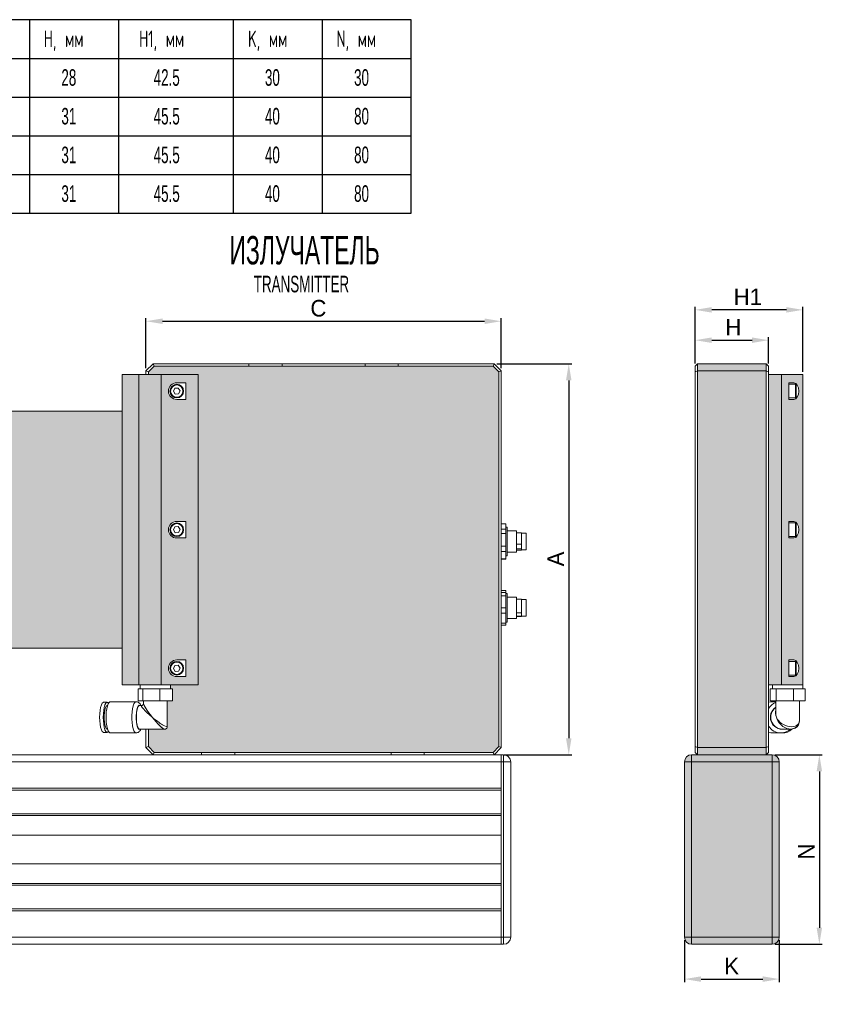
# Model space of a CAD drawing. Header units: millimetres. Extents: x -81 to 606, y -408 to 423.
# Tile 4 of 4: x 267 to 606, y 7 to 423. Entities that reach past the tile are written whole.
import ezdxf

# ---------------------------------------------------------------- set-up
doc = ezdxf.new("R2010")
doc.units = ezdxf.units.MM
doc.header["$PDSIZE"] = -1
doc.layers.add('СЛОЙ0', color=7, linetype='Continuous')
doc.styles.add('SLDTEXTSTYLE0', font='TXT', dxfattribs={"width": 0.605, "bigfont": 'bigfont'})
doc.styles.add('SLDTEXTSTYLE1', font='TXT', dxfattribs={"width": 0.605})
doc.dimstyles.new('ISO-25', dxfattribs={"dimtxt": 2.5, "dimasz": 2.5, "dimexe": 1.25, "dimexo": 0.625, "dimtad": 1, "dimtxsty": 'Standard', "dimcen": 2.5, "dimadec": 0, "dimazin": 0, "dimtfac": 1, "dimtmove": 0, "dimatfit": 3, "dimfxl": 1, "dimarcsym": 0})

# ---------------------------------------------------------------- blocks, each defined once
blk = doc.blocks.new('_D_2')
at = {"layer": 'Defpoints', "color": 0, "transparency": 16777216}
for p in [(470.14, 295.49), (320.14, 274.49), (470.14, 274.49)]:
    blk.add_point(p, dxfattribs=at)
at = {"layer": 'СЛОЙ0', "color": 0, "lineweight": -2, "transparency": 16777216}
for p, q in [((320.14, 275.69), (320.14, 296.74)), ((327.14, 295.49), (463.14, 295.49)), ((470.14, 275.69), (470.14, 296.74))]:
    blk.add_line(p, q, dxfattribs=at)
at = {"layer": 'СЛОЙ0', "color": 0, "transparency": 16777216}
for points in [[(327.14, 296.66), (327.14, 294.33), (320.14, 295.49)], [(463.14, 296.66), (463.14, 294.33), (470.14, 295.49)]]:
    blk.add_solid(points, dxfattribs=at)
at = {"layer": 'СЛОЙ0', "color": 0, "transparency": 16777216, "insert": (392.93, 304.49), "char_height": 7, "attachment_point": 2}
blk.add_mtext('C', dxfattribs=at)
blk = doc.blocks.new('_D_3')
at = {"layer": 'Defpoints', "color": 0, "transparency": 16777216}
for p in [(467.14, 277.49), (470.14, 112.49), (498.64, 112.49)]:
    blk.add_point(p, dxfattribs=at)
at = {"layer": 'СЛОЙ0', "color": 0, "lineweight": -2, "transparency": 16777216}
for p, q in [((468.34, 277.49), (499.89, 277.49)), ((498.64, 270.49), (498.64, 119.49)), ((471.34, 112.49), (499.89, 112.49))]:
    blk.add_line(p, q, dxfattribs=at)
at = {"layer": 'СЛОЙ0', "color": 0, "transparency": 16777216}
for points in [[(497.47, 270.49), (499.81, 270.49), (498.64, 277.49)], [(497.47, 119.49), (499.81, 119.49), (498.64, 112.49)]]:
    blk.add_solid(points, dxfattribs=at)
at = {"layer": 'СЛОЙ0', "color": 0, "transparency": 16777216, "insert": (489.64, 195.14), "char_height": 7, "attachment_point": 2, "rotation": 90}
blk.add_mtext('A', dxfattribs=at)
blk = doc.blocks.new('_D_6')
at = {"layer": 'Defpoints', "color": 0, "transparency": 16777216}
for p in [(583.03, 287.49), (552.03, 276.49), (583.03, 276.49)]:
    blk.add_point(p, dxfattribs=at)
at = {"layer": 'СЛОЙ0', "color": 0, "lineweight": -2, "transparency": 16777216}
for p, q in [((552.03, 277.69), (552.03, 288.74)), ((559.03, 287.49), (576.03, 287.49)), ((583.03, 277.69), (583.03, 288.74))]:
    blk.add_line(p, q, dxfattribs=at)
at = {"layer": 'СЛОЙ0', "color": 0, "transparency": 16777216}
for points in [[(559.03, 288.66), (559.03, 286.33), (552.03, 287.49)], [(576.03, 288.66), (576.03, 286.33), (583.03, 287.49)]]:
    blk.add_solid(points, dxfattribs=at)
at = {"layer": 'СЛОЙ0', "color": 0, "transparency": 16777216, "insert": (568.13, 296.49), "char_height": 7, "attachment_point": 2}
blk.add_mtext('H', dxfattribs=at)
blk = doc.blocks.new('_D_7')
at = {"layer": 'Defpoints', "color": 0, "transparency": 16777216}
for p in [(552.03, 300.29), (552.03, 276.49), (597.53, 272.99)]:
    blk.add_point(p, dxfattribs=at)
at = {"layer": 'СЛОЙ0', "color": 0, "lineweight": -2, "transparency": 16777216}
for p, q in [((552.03, 277.69), (552.03, 301.54)), ((590.53, 300.29), (559.03, 300.29)), ((597.53, 274.19), (597.53, 301.54))]:
    blk.add_line(p, q, dxfattribs=at)
at = {"layer": 'СЛОЙ0', "color": 0, "transparency": 16777216}
for points in [[(559.03, 301.46), (559.03, 299.13), (552.03, 300.29)], [(590.53, 301.46), (590.53, 299.13), (597.53, 300.29)]]:
    blk.add_solid(points, dxfattribs=at)
at = {"layer": 'СЛОЙ0', "color": 0, "transparency": 16777216, "insert": (574.26, 309.29), "char_height": 7, "attachment_point": 2}
blk.add_mtext('H1', dxfattribs=at)
blk = doc.blocks.new('_D_8')
at = {"layer": 'Defpoints', "color": 0, "transparency": 16777216}
for p in [(584.53, 112.49), (584.53, 32.49), (604.46, 32.49)]:
    blk.add_point(p, dxfattribs=at)
at = {"layer": 'СЛОЙ0', "color": 0, "lineweight": -2, "transparency": 16777216}
for p, q in [((585.73, 112.49), (605.71, 112.49)), ((604.46, 105.49), (604.46, 39.49)), ((585.73, 32.49), (605.71, 32.49))]:
    blk.add_line(p, q, dxfattribs=at)
at = {"layer": 'СЛОЙ0', "color": 0, "transparency": 16777216}
for points in [[(603.29, 105.49), (605.62, 105.49), (604.46, 112.49)], [(603.29, 39.49), (605.62, 39.49), (604.46, 32.49)]]:
    blk.add_solid(points, dxfattribs=at)
at = {"layer": 'СЛОЙ0', "color": 0, "transparency": 16777216, "insert": (595.46, 71.64), "char_height": 7, "attachment_point": 2, "rotation": 90}
blk.add_mtext('N', dxfattribs=at)
blk = doc.blocks.new('_D_9')
at = {"layer": 'Defpoints', "color": 0, "transparency": 16777216}
for p in [(547.53, 35.49), (587.53, 35.49), (587.53, 17.79)]:
    blk.add_point(p, dxfattribs=at)
at = {"layer": 'СЛОЙ0', "color": 0, "lineweight": -2, "transparency": 16777216}
for p, q in [((547.53, 34.29), (547.53, 16.54)), ((587.53, 34.29), (587.53, 16.54)), ((554.53, 17.79), (580.53, 17.79))]:
    blk.add_line(p, q, dxfattribs=at)
at = {"layer": 'СЛОЙ0', "color": 0, "transparency": 16777216}
for points in [[(554.53, 18.95), (554.53, 16.62), (547.53, 17.79)], [(580.53, 18.95), (580.53, 16.62), (587.53, 17.79)]]:
    blk.add_solid(points, dxfattribs=at)
at = {"layer": 'СЛОЙ0', "color": 0, "transparency": 16777216, "insert": (567.43, 26.79), "char_height": 7, "attachment_point": 2}
blk.add_mtext('K', dxfattribs=at)

msp = doc.modelspace()

# ---------------------------------------------------------------- hatches: boundary and pattern name
h = msp.add_hatch(color=256)
h.dxf.hatch_style = 1
h.set_gradient(color1=(214, 214, 214), color2=(214, 214, 214), tint=1)
edge = h.paths.add_edge_path()
edge.add_line((93.139, 272.995), (108.728, 272.995))
edge.add_line((108.728, 272.995), (114.139, 272.995))
edge.add_line((114.139, 272.995), (114.139, 274.081))
edge.add_line((114.139, 274.081), (111.725, 276.495))
edge.add_line((111.725, 276.495), (66.139, 276.495))
edge.add_line((66.139, 276.495), (52.139, 276.495))
edge.add_line((52.139, 276.495), (-0.361, 276.495))
edge.add_line((-0.361, 276.495), (-14.361, 276.495))
edge.add_line((-14.361, 276.495), (-46.446, 276.495))
edge.add_line((-46.446, 276.495), (-48.861, 274.081))
edge.add_line((-48.861, 274.081), (-48.861, 115.909))
edge.add_line((-48.861, 115.909), (-46.446, 113.495))
edge.add_line((-46.446, 113.495), (-14.361, 113.495))
edge.add_line((-14.361, 113.495), (-0.361, 113.495))
edge.add_line((-0.361, 113.495), (71.639, 113.495))
edge.add_line((71.639, 113.495), (85.639, 113.495))
edge.add_line((85.639, 113.495), (111.725, 113.495))
edge.add_line((111.725, 113.495), (114.139, 115.909))
edge.add_line((114.139, 115.909), (114.139, 123.295))
edge.add_line((114.139, 123.295), (106.694, 123.295))
edge.add_spline(control_points=[(107.466, 123.295), (107.35, 123.28), (107.074, 123.309), (106.642, 123.477), (106.285, 123.853), (106.154, 124.226), (106.148, 124.417), (106.148, 124.458)], knot_values=[0.1005006, 0.1005006, 0.1005006, 0.1005006, 0.2723514, 0.4690072, 0.6759589, 0.8917341, 0.9525403, 0.9525403, 0.9525403, 0.9525403], degree=3, periodic=0)
edge.add_line((106.139, 124.477), (106.139, 135.295))
edge.add_line((106.139, 135.295), (104.081, 135.295))
edge.add_line((104.081, 135.295), (104.081, 140.295))
edge.add_line((104.081, 140.295), (104.739, 140.295))
edge.add_line((104.739, 140.295), (104.739, 141.995))
edge.add_line((104.739, 141.995), (93.139, 141.995))
edge.add_line((93.139, 141.995), (93.139, 272.995))
edge = h.paths.add_edge_path()
edge.add_line((469.141, 274.081), (466.727, 276.495))
edge.add_line((466.727, 276.495), (426.641, 276.495))
edge.add_line((426.641, 276.495), (412.641, 276.495))
edge.add_line((412.641, 276.495), (377.641, 276.495))
edge.add_line((377.641, 276.495), (363.641, 276.495))
edge.add_line((363.641, 276.495), (323.555, 276.495))
edge.add_line((323.555, 276.495), (321.141, 274.081))
edge.add_line((321.141, 274.081), (321.141, 272.995))
edge.add_line((321.141, 272.995), (326.552, 272.995))
edge.add_line((326.552, 272.995), (342.141, 272.995))
edge.add_line((342.141, 272.995), (342.141, 141.995))
edge.add_line((342.141, 141.995), (330.541, 141.995))
edge.add_line((330.541, 141.995), (330.541, 140.295))
edge.add_line((330.541, 140.295), (331.376, 140.295))
edge.add_line((331.376, 140.295), (331.376, 135.295))
edge.add_line((331.376, 135.295), (329.141, 135.295))
edge.add_line((329.141, 135.295), (329.141, 124.023))
edge.add_spline(control_points=[(328.921, 123.751), (328.92, 123.75), (328.907, 123.733), (328.895, 123.717), (328.883, 123.702)], knot_values=[0.5832402, 0.5832402, 0.5832402, 0.5832402, 0.5865234, 0.6133162, 0.6133162, 0.6133162, 0.6133162], degree=3, periodic=0)
edge.add_spline(control_points=[(328.306, 123.332), (328.287, 123.327), (328.268, 123.323), (328.249, 123.319)], knot_values=[0.2148683, 0.2148683, 0.2148683, 0.2148683, 0.2449109, 0.2449109, 0.2449109, 0.2449109], degree=3, periodic=0)
edge.add_ellipse((324.141, 128.295), major_axis=(-3.997, 4.957), ratio=0.1640058, start_angle=82.46651, end_angle=170.65055, ccw=False)
edge.add_line((327.821, 123.295), (321.141, 123.295))
edge.add_line((321.141, 123.295), (321.141, 115.909))
edge.add_line((321.141, 115.909), (323.555, 113.495))
edge.add_line((323.555, 113.495), (343.641, 113.495))
edge.add_line((343.641, 113.495), (357.641, 113.495))
edge.add_line((357.641, 113.495), (423.641, 113.495))
edge.add_line((423.641, 113.495), (437.641, 113.495))
edge.add_line((437.641, 113.495), (466.727, 113.495))
edge.add_line((466.727, 113.495), (469.141, 115.909))
edge.add_line((469.141, 115.909), (469.141, 274.081))
h = msp.add_hatch(color=256)
h.dxf.hatch_style = 1
h.set_gradient(color1=(214, 214, 214), color2=(214, 214, 214), tint=1)
h.paths.add_polyline_path([(582.034, 274.495), (553.034, 274.495), (553.034, 115.495), (582.034, 115.495)])
h.paths.add_polyline_path([(582.034, 277.495), (553.034, 277.495), (553.034, 274.495), (582.034, 274.495)])
h = msp.add_hatch(color=256)
h.dxf.hatch_style = 1
h.set_gradient(color1=(132, 132, 132), color2=(173, 173, 173), tint=1)
h.paths.add_polyline_path([(108.728, 272.995), (93.139, 272.995), (93.139, 141.995), (108.728, 141.995)])
h.paths.add_polyline_path([(98.336, 203.995), (98.336, 210.995), (102.139, 210.995, -1), (102.139, 203.995)], flags=16)
h.paths.add_polyline_path([(104.739, 207.495, -1), (99.539, 207.495, -1)], flags=0)
h.paths.add_polyline_path([(102.274, 206.058), (100.962, 206.66), (100.828, 208.097), (102.005, 208.932), (103.317, 208.33), (103.451, 206.893)], flags=0)
h.paths.add_polyline_path([(102.139, 152.495, -1), (102.139, 145.495), (98.336, 145.495), (98.336, 152.495)], flags=16)
h.paths.add_polyline_path([(99.539, 148.995, -1), (104.739, 148.995, -1)], flags=0)
h.paths.add_polyline_path([(102.005, 150.432), (103.317, 149.83), (103.451, 148.393), (102.274, 147.558), (100.962, 148.16), (100.828, 149.597)], flags=0)
h.paths.add_polyline_path([(98.336, 262.495), (98.336, 269.495), (102.139, 269.495, -1), (102.139, 262.495)], flags=16)
h.paths.add_polyline_path([(104.739, 265.995, -1), (99.539, 265.995, -1)], flags=0)
h.paths.add_polyline_path([(102.274, 264.558), (100.962, 265.16), (100.828, 266.597), (102.005, 267.432), (103.317, 266.83), (103.451, 265.393)], flags=0)
h.paths.add_polyline_path([(118.139, 272.995), (108.728, 272.995), (108.728, 141.995), (118.139, 141.995)])
h.paths.add_polyline_path([(125.139, 272.995), (118.139, 272.995), (118.139, 141.995), (125.139, 141.995)])
h.paths.add_polyline_path([(342.141, 272.995), (326.552, 272.995), (326.552, 141.995), (342.141, 141.995)])
h.paths.add_polyline_path([(336.945, 262.495), (333.141, 262.495, -1), (333.141, 269.495), (336.945, 269.495)], flags=16)
h.paths.add_polyline_path([(336.945, 210.995), (336.945, 203.995), (333.141, 203.995, -1), (333.141, 210.995)], flags=16)
h.paths.add_polyline_path([(330.241, 265.995, -1), (336.041, 265.995, -1)], flags=0)
h.paths.add_polyline_path([(336.041, 207.495, -1), (330.241, 207.495, -1)], flags=0)
h.paths.add_polyline_path([(330.541, 265.995, -1), (335.741, 265.995, -1)], flags=0)
h.paths.add_polyline_path([(335.741, 207.495, -1), (330.541, 207.495, -1)], flags=0)
h.paths.add_polyline_path([(333.94, 264.793), (332.5, 264.702), (331.7, 265.903), (332.341, 267.197), (333.782, 267.288), (334.581, 266.086)], flags=0)
h.paths.add_polyline_path([(333.782, 208.788), (334.581, 207.586), (333.94, 206.293), (332.5, 206.202), (331.7, 207.403), (332.341, 208.697)], flags=0)
h.paths.add_polyline_path([(336.945, 152.495), (336.945, 145.495), (333.141, 145.495, -1), (333.141, 152.495)], flags=16)
h.paths.add_polyline_path([(336.041, 148.995, -1), (330.241, 148.995, -1)], flags=0)
h.paths.add_polyline_path([(335.741, 148.995, -1), (330.541, 148.995, -1)], flags=0)
h.paths.add_polyline_path([(333.782, 150.288), (334.581, 149.086), (333.94, 147.793), (332.5, 147.702), (331.7, 148.903), (332.341, 150.197)], flags=0)
h.paths.add_polyline_path([(326.552, 272.995), (317.141, 272.995), (317.141, 141.995), (326.552, 141.995)])
h.paths.add_polyline_path([(317.141, 272.995), (310.141, 272.995), (310.141, 141.995), (317.141, 141.995)])
h.paths.add_polyline_path([(168.046, -149.384), (150.462, -151.281), (151.126, -266.706), (168.711, -264.809)])
h.paths.add_polyline_path([(160.49, -159.315), (160.758, -159.138), (160.133, -159.011), (159.793, -159.174)], flags=16)
h.paths.add_polyline_path([(156.377, -159.9), (156.341, -153.732), (158.427, -153.507), (157.918, -154.048), (157.374, -154.961), (157.073, -155.96), (157.055, -156.909), (157.323, -157.68), (157.84, -158.169), (157.844, -158.171), (158.992, -158.761)], flags=16)
h.paths.add_polyline_path([(161.433, -157.924), (160.46, -157.816), (160.353, -156.593), (161.219, -155.478), (162.192, -155.586), (162.299, -156.809)], flags=16)
h.paths.add_polyline_path([(160.787, -210.86), (161.054, -210.682), (160.43, -210.556), (160.09, -210.719)], flags=16)
h.paths.add_polyline_path([(158.724, -205.052), (158.215, -205.593), (157.671, -206.506), (157.37, -207.505), (157.352, -208.453), (157.62, -209.224), (158.137, -209.713), (158.141, -209.715), (159.289, -210.306), (156.673, -211.445), (156.638, -205.277)], flags=16)
h.paths.add_polyline_path([(161.516, -207.023), (162.488, -207.131), (162.595, -208.354), (161.729, -209.469), (160.757, -209.361), (160.65, -208.138)], flags=16)
h.paths.add_polyline_path([(161.084, -262.404), (161.351, -262.227), (160.726, -262.101), (160.387, -262.263)], flags=16)
h.paths.add_polyline_path([(159.021, -256.597), (158.512, -257.138), (157.968, -258.051), (157.667, -259.049), (157.649, -259.998), (157.916, -260.769), (158.434, -261.258), (158.437, -261.26), (159.585, -261.851), (156.97, -262.989), (156.935, -256.822)], flags=16)
h.paths.add_polyline_path([(161.812, -258.568), (162.785, -258.676), (162.892, -259.899), (162.026, -261.013), (161.053, -260.905), (160.946, -259.682)], flags=16)
h.paths.add_polyline_path([(175.003, -146.355), (162.208, -139.77), (161.57, -140.048), (162.34, -140.627), (162.347, -141.949), (163.021, -142.295), (146.758, -149.374), (150.462, -151.281), (168.046, -149.384)])
h.paths.add_polyline_path([(175.003, -146.355), (168.046, -149.384), (168.711, -264.809), (175.668, -261.78)])
h.paths.add_polyline_path([(150.462, -151.281), (146.758, -149.374), (147.423, -264.799), (151.126, -266.706)])
h.paths.add_polyline_path([(162.668, -135.092), (157.281, -132.319), (147.392, -132.146), (147.119, -132.265), (160.107, -138.949), (161.57, -140.048), (162.208, -139.77)])
h.paths.add_polyline_path([(329.066, -79.293), (322.109, -82.321), (322.774, -197.742), (322.783, -197.742), (329.731, -194.718)])
h.paths.add_polyline_path([(334.529, -71.158), (329.066, -79.293), (329.731, -194.718), (335.193, -186.583)])
edge = h.paths.add_edge_path(flags=16)
edge.add_ellipse((331.41, -82.022), major_axis=(0.666, 3.579), ratio=0.2878257, start_angle=141.01876, end_angle=213.70229, ccw=False)
edge.add_arc((331.296, -83.163), 1.791, 233.32334, 277.88167)
edge.add_line((331.542, -84.937), (331.428, -85.106))
h.paths.add_polyline_path([(332.741, -79.576), (332.74, -79.525), (332.642, -79.546)], flags=16)
h.paths.add_polyline_path([(331.619, -83.716), (331.022, -82.914), (331.49, -81.568), (332.554, -81.024), (333.151, -81.826), (332.683, -83.172)], flags=16)
edge = h.paths.add_edge_path(flags=16)
edge.add_line((331.838, -136.482), (331.725, -136.651))
edge.add_ellipse((331.707, -133.567), major_axis=(0.666, 3.579), ratio=0.2878257, start_angle=141.01876, end_angle=213.70229, ccw=False)
edge.add_arc((331.593, -134.707), 1.791, 233.32334, 277.88167)
h.paths.add_polyline_path([(333.037, -131.121), (333.037, -131.07), (332.939, -131.091)], flags=16)
h.paths.add_polyline_path([(332.851, -132.569), (333.448, -133.371), (332.98, -134.717), (331.916, -135.261), (331.319, -134.459), (331.786, -133.113)], flags=16)
edge = h.paths.add_edge_path(flags=16)
edge.add_line((332.135, -188.027), (332.022, -188.196))
edge.add_ellipse((332.004, -185.112), major_axis=(0.666, 3.579), ratio=0.2878257, start_angle=141.01876, end_angle=213.70229, ccw=False)
edge.add_arc((331.889, -186.252), 1.791, 233.32334, 277.88167)
h.paths.add_polyline_path([(333.334, -182.665), (333.334, -182.615), (333.235, -182.636)], flags=16)
h.paths.add_polyline_path([(333.147, -184.114), (333.744, -184.916), (333.277, -186.261), (332.213, -186.805), (331.616, -186.004), (332.083, -184.658)], flags=16)
h.paths.add_polyline_path([(334.529, -71.158), (330.825, -69.251), (314.562, -76.331), (311.531, -74.771), (309.314, -75.736), (322.109, -82.321), (329.066, -79.293)])
h.paths.add_polyline_path([(322.109, -82.321), (309.314, -75.736), (309.978, -191.161), (322.766, -197.742), (322.774, -197.742)])
h.paths.add_polyline_path([(309.314, -75.736), (299.425, -75.563), (300.09, -190.988), (309.978, -191.161)])
h.paths.add_polyline_path([(296.715, -67.146), (294.498, -68.112), (294.037, -72.79), (299.425, -75.563), (309.314, -75.736), (311.531, -74.771)])
h.paths.add_polyline_path([(299.425, -75.563), (294.037, -72.79), (294.131, -89), (295.47, -88.417), (295.432, -81.854), (295.531, -81.232), (295.82, -80.811), (296.255, -80.654), (296.769, -80.785), (297.285, -81.184), (297.725, -81.791), (298.02, -82.513), (298.126, -83.24), (298.694, -181.924), (298.596, -182.546), (298.307, -182.967), (297.872, -183.124), (297.358, -182.993), (296.842, -182.594), (296.402, -181.987), (296.107, -181.265), (296.001, -180.538), (295.981, -177.166), (294.642, -177.749), (294.702, -188.215), (300.09, -190.988)])
h.paths.add_polyline_path([(295.705, -79.559), (295.137, -78.649), (294.764, -77.624), (294.63, -76.609), (294.753, -75.726), (295.116, -75.081), (295.677, -74.751), (296.367, -74.778), (297.104, -75.157), (297.798, -75.843), (298.366, -76.753), (298.739, -77.778), (298.873, -78.793), (298.75, -79.676), (298.387, -80.321), (297.826, -80.65), (297.136, -80.624), (296.399, -80.245)], flags=16)
h.paths.add_polyline_path([(296.301, -183.128), (296.991, -183.154), (297.728, -183.533), (298.422, -184.219), (298.99, -185.129), (299.363, -186.154), (299.497, -187.169), (299.374, -188.052), (299.011, -188.697), (298.45, -189.027), (297.76, -189), (297.023, -188.621), (296.329, -187.935), (295.761, -187.025), (295.388, -186.001), (295.254, -184.985), (295.377, -184.102), (295.74, -183.457)], flags=0)
h.paths.add_polyline_path([(297.393, -78.393), (297.02, -77.877), (296.769, -77.263), (296.678, -76.645), (296.762, -76.117), (297.008, -75.759), (297.377, -75.625), (297.615, -75.662), (297.104, -75.157), (296.367, -74.778), (295.677, -74.751), (295.116, -75.081), (294.753, -75.726), (294.63, -76.609), (294.764, -77.624), (295.137, -78.649), (295.705, -79.559), (296.399, -80.245), (297.136, -80.624), (297.826, -80.65), (298.387, -80.321), (298.75, -79.676), (298.873, -78.793), (298.829, -78.459), (298.639, -78.71), (298.269, -78.844), (297.832, -78.732)], flags=0)
h.paths.add_polyline_path([(299.497, -187.169), (299.453, -186.835), (299.263, -187.086), (298.893, -187.22), (298.456, -187.108), (298.017, -186.769), (297.644, -186.253), (297.393, -185.639), (297.302, -185.021), (297.386, -184.493), (297.632, -184.135), (298.001, -184.001), (298.239, -184.038), (297.728, -183.533), (296.991, -183.154), (296.301, -183.128), (295.74, -183.457), (295.377, -184.102), (295.254, -184.985), (295.388, -186.001), (295.761, -187.025), (296.329, -187.935), (297.023, -188.621), (297.76, -189), (298.45, -189.027), (299.011, -188.697), (299.374, -188.052)], flags=16)
h = msp.add_hatch(color=256)
h.dxf.hatch_style = 1
h.set_gradient(color1=(132, 132, 132), color2=(173, 173, 173), tint=1)
h.paths.add_polyline_path([(597.534, 272.995), (588.534, 272.995), (588.534, 141.995), (597.534, 141.995)])
edge = h.paths.add_edge_path(flags=16)
edge.add_ellipse((593.73, 265.995), major_axis=(0, 3.5), ratio=0.5773503, start_angle=180, end_angle=360, ccw=False)
edge.add_line((593.73, 262.495), (591.534, 262.495))
edge.add_line((591.534, 262.495), (591.534, 269.495))
edge.add_line((591.534, 269.495), (593.871, 269.495))
h.paths.add_polyline_path([(594.434, 263.095), (594.434, 268.36), (594.434, 268.895), (594.734, 268.595), (594.734, 268.115), (594.734, 263.395)], flags=0)
edge = h.paths.add_edge_path(flags=16)
edge.add_ellipse((593.73, 207.495), major_axis=(0, 3.5), ratio=0.5773503, start_angle=180, end_angle=360, ccw=False)
edge.add_line((593.73, 203.995), (591.534, 203.995))
edge.add_line((591.534, 203.995), (591.534, 210.995))
edge.add_line((591.534, 210.995), (593.871, 210.995))
h.paths.add_polyline_path([(594.434, 210.395), (594.734, 210.095), (594.734, 209.615), (594.734, 204.895), (594.434, 204.595), (594.434, 209.86)], flags=0)
edge = h.paths.add_edge_path(flags=16)
edge.add_ellipse((593.73, 148.995), major_axis=(0, 3.5), ratio=0.5773503, start_angle=180, end_angle=360, ccw=False)
edge.add_line((593.73, 145.495), (591.534, 145.495))
edge.add_line((591.534, 145.495), (591.534, 152.495))
edge.add_line((591.534, 152.495), (593.871, 152.495))
h.paths.add_polyline_path([(594.434, 151.895), (594.734, 151.595), (594.734, 151.115), (594.734, 146.395), (594.434, 146.095), (594.434, 151.36)], flags=0)
h.paths.add_polyline_path([(588.534, 272.995), (583.034, 272.995), (583.034, 141.995), (588.534, 141.995)])
h.paths.add_polyline_path([(582.034, 112.495), (582.034, 115.495), (553.034, 115.495), (553.034, 112.495)])
h = msp.add_hatch(color=1)
h.dxf.hatch_style = 1
h.paths.add_polyline_path([(310.141, 257.495), (125.139, 257.495), (125.139, 157.495), (310.141, 157.495)])
h.paths.add_polyline_path([(170.832, 203.434), (170.832, 211.601), (160.332, 211.601), (160.332, 203.434)], flags=24)
h = msp.add_hatch(color=252)
h.dxf.hatch_style = 1
h.paths.add_polyline_path([(429.361, -183.457), (420.989, -187.102), (421.003, -189.598), (422.428, -192.177), (425.375, -190.894), (428.406, -192.454), (428.41, -193.158), (429.42, -193.678)])
h.paths.add_polyline_path([(429.565, -218.893), (421.193, -222.537), (421.207, -225.033), (422.632, -227.612), (425.579, -226.329), (428.61, -227.889), (428.614, -228.594), (429.624, -229.114)])
h.paths.add_polyline_path([(429.461, -200.903), (428.792, -201.195), (428.85, -211.321), (429.523, -211.668)])
h.paths.add_polyline_path([(19.978, -325.542, 0.2341101), (18.796, -325.435), (18.056, -325.757, -0.2341101), (19.239, -325.864)])
h.paths.add_polyline_path([(44.91, -341.009), (44.171, -341.331), (44.547, -406.533), (45.286, -406.211), (45.23, -396.438)])
h.paths.add_polyline_path([(424.762, -168.009), (424.436, -168.543), (427.269, -170.002), (428.008, -169.68)])
h.paths.add_polyline_path([(425.105, -167.447), (424.762, -168.009), (428.008, -169.68, -0.2311013), (429.396, -169.656)])
h.paths.add_polyline_path([(429.396, -169.656, 0.2311013), (428.008, -169.68, -0.2539882), (430.044, -173.363, 0.2959205), (431.024, -172.306, 0.279388)])
h.paths.add_polyline_path([(428.008, -169.68), (427.269, -170.002, -0.2539882), (429.305, -173.685), (430.044, -173.363, 0.2539882)])
h.paths.add_polyline_path([(430.044, -173.363), (429.305, -173.685), (429.68, -238.886), (430.419, -238.565)])
h.paths.add_polyline_path([(431.024, -172.306, -0.2959205), (430.044, -173.363), (430.419, -238.565, 0.2959205), (431.399, -237.508)])
h.paths.add_polyline_path([(430.419, -238.565), (429.68, -238.886, -0.3030235), (428.857, -240.597), (429.596, -240.276, 0.2927477)])
h.paths.add_polyline_path([(431.399, -237.508, -0.2959205), (430.419, -238.565, -0.2927477), (429.596, -240.276, 0.3000463)])
h.paths.add_polyline_path([(584.534, 112.495), (584.534, 109.495), (587.534, 109.495, 0.4142136)])
h.paths.add_polyline_path([(587.534, 35.495), (584.534, 35.495), (584.534, 32.495, 0.4142136)])
h.paths.add_polyline_path([(550.534, 35.495), (547.534, 35.495, 0.4142136), (550.534, 32.495)])
h.paths.add_polyline_path([(39.933, -341.256), (17.036, -329.473), (17.411, -394.675), (40.309, -406.458)])
h.paths.add_polyline_path([(19.239, -325.864, 0.2768784), (17.036, -329.473), (39.933, -341.256, -0.2768784), (42.136, -337.648)])
h.paths.add_polyline_path([(42.136, -337.648, 0.2768784), (39.933, -341.256, 0.2007389), (44.171, -341.331, 0.2539882)])
h.paths.add_polyline_path([(44.171, -341.331, -0.2007389), (39.933, -341.256), (40.309, -406.458, 0.2007389), (44.547, -406.533)])
h.paths.add_polyline_path([(17.036, -329.473, -0.279511), (16.254, -328.525), (16.629, -393.727, 0.279511), (17.411, -394.675)])
h.paths.add_polyline_path([(17.411, -394.675, 0.2793167), (18.256, -396.377), (41.154, -408.16, -0.2793167), (40.309, -406.458)])
h.paths.add_polyline_path([(44.547, -406.533, -0.2007389), (40.309, -406.458, 0.2793167), (41.154, -408.16, 0.2251506), (43.724, -408.243, 0.3030235)])
h.paths.add_polyline_path([(45.286, -406.211), (44.547, -406.533, -0.3030235), (43.724, -408.243), (44.463, -407.922, 0.2927477)])
h.paths.add_polyline_path([(17.411, -394.675, -0.279511), (16.629, -393.727, 0.279388), (18.256, -396.377, -0.2793167)])
h.paths.add_polyline_path([(42.875, -337.326), (42.136, -337.648, -0.2539882), (44.171, -341.331), (44.91, -341.009, 0.2539882)])
h.paths.add_polyline_path([(35.332, -333.444), (19.978, -325.542), (19.239, -325.864), (42.136, -337.648), (42.875, -337.326)])
h.paths.add_polyline_path([(19.239, -325.864, 0.2341101), (18.056, -325.757, 0.3000463), (16.254, -328.525, 0.279511), (17.036, -329.473, -0.2768784)])
h.paths.add_polyline_path([(584.534, 109.495), (550.534, 109.495), (550.534, 35.495), (584.534, 35.495)])
h.paths.add_polyline_path([(584.534, 112.495), (550.534, 112.495), (550.534, 109.495), (584.534, 109.495)])
h.paths.add_polyline_path([(550.534, 112.495, 0.4142136), (547.534, 109.495), (550.534, 109.495)])
h.paths.add_polyline_path([(587.534, 109.495), (584.534, 109.495), (584.534, 35.495), (587.534, 35.495)])
h.paths.add_polyline_path([(584.534, 35.495), (550.534, 35.495), (550.534, 32.495), (584.534, 32.495)])
h.paths.add_polyline_path([(550.534, 109.495), (547.534, 109.495), (547.534, 35.495), (550.534, 35.495)])

# ---------------------------------------------------------------- linework, layer by layer
at = {"color": 7, "linetype": 'Continuous', "lineweight": 15}
for p, q in [((320.141, 274.495), (323.141, 277.495)), ((320.141, 272.995), (320.141, 274.495)), ((321.141, 274.081), (320.141, 274.495)), ((323.555, 276.495), (321.141, 274.081)), ((323.555, 276.495), (323.141, 277.495)), ((323.141, 277.495), (363.641, 277.495)), ((363.641, 276.495), (323.555, 276.495)), ((363.641, 277.495), (363.641, 276.495)), ((363.641, 277.495), (377.641, 277.495)), ((377.641, 276.495), (363.641, 276.495)), ((377.641, 276.495), (377.641, 277.495)), ((377.641, 277.495), (412.641, 277.495)), ((412.641, 276.495), (377.641, 276.495)), ((412.641, 277.495), (412.641, 276.495)), ((412.641, 277.495), (426.641, 277.495)), ((426.641, 276.495), (412.641, 276.495)), ((426.641, 276.495), (426.641, 277.495)), ((426.641, 277.495), (467.141, 277.495)), ((466.727, 276.495), (426.641, 276.495)), ((466.727, 276.495), (467.141, 277.495)), ((469.141, 274.081), (466.727, 276.495)), ((467.141, 277.495), (470.141, 274.495)), ((469.141, 274.081), (470.141, 274.495)), ((470.141, 274.495), (470.141, 115.495)), ((553.034, 277.495), (552.034, 276.495)), ((552.034, 274.081), (552.034, 276.495)), ((553.034, 274.495), (552.034, 274.081)), ((553.034, 277.495), (553.034, 274.495)), ((553.034, 277.495), (582.034, 277.495)), ((553.034, 274.495), (553.034, 115.495)), ((582.034, 274.495), (553.034, 274.495)), ((582.034, 274.495), (582.034, 277.495)), ((583.034, 276.495), (582.034, 277.495)), ((582.034, 115.495), (582.034, 274.495)), ((583.034, 274.081), (582.034, 274.495)), ((583.034, 276.495), (583.034, 274.081)), ((310.141, 141.995), (310.141, 272.995)), ((310.141, 272.995), (317.141, 272.995)), ((317.141, 272.995), (317.141, 141.995)), ((326.552, 272.995), (317.141, 272.995)), ((321.141, 274.081), (321.141, 272.995)), ((326.552, 272.995), (326.552, 141.995)), ((342.141, 272.995), (326.552, 272.995)), ((342.141, 141.995), (342.141, 272.995)), ((469.141, 115.909), (469.141, 274.081)), ((552.034, 115.909), (552.034, 274.081)), ((583.034, 274.081), (583.034, 115.909)), ((583.034, 272.995), (588.534, 272.995)), ((588.534, 141.995), (588.534, 272.995)), ((588.534, 272.995), (597.534, 272.995)), ((597.534, 272.995), (597.534, 141.995)), ((332.341, 267.197), (331.7, 265.903)), ((333.782, 267.288), (332.341, 267.197)), ((333.141, 269.495), (336.945, 269.495)), ((334.581, 266.086), (333.782, 267.288)), ((333.94, 264.793), (334.581, 266.086)), ((336.945, 262.495), (336.945, 269.495)), ((593.73, 269.495), (591.534, 269.495)), ((591.534, 262.495), (591.534, 269.495)), ((594.434, 268.895), (591.534, 268.895)), ((594.734, 268.595), (594.434, 268.895)), ((594.434, 268.36), (594.434, 268.895)), ((594.434, 263.095), (594.434, 268.36)), ((594.734, 268.595), (594.734, 268.115)), ((594.734, 268.115), (594.734, 263.395)), ((331.7, 265.903), (332.5, 264.702)), ((332.5, 264.702), (333.94, 264.793)), ((336.945, 262.495), (333.141, 262.495)), ((591.534, 263.095), (594.434, 263.095)), ((591.534, 262.495), (593.73, 262.495)), ((594.434, 263.095), (594.734, 263.395)), ((310.141, 257.495), (125.139, 257.495)), ((332.341, 208.697), (331.7, 207.403)), ((333.782, 208.788), (332.341, 208.697)), ((333.141, 210.995), (336.945, 210.995)), ((334.581, 207.586), (333.782, 208.788)), ((336.945, 203.995), (336.945, 210.995)), ((472.141, 209.995), (470.141, 209.995)), ((470.141, 209.981), (472.141, 209.981)), ((472.141, 209.981), (472.141, 209.995)), ((472.141, 207.747), (472.141, 209.981)), ((472.641, 208.495), (472.141, 208.495)), ((472.641, 208.495), (472.641, 207.289)), ((593.73, 210.995), (591.534, 210.995)), ((591.534, 203.995), (591.534, 210.995)), ((594.434, 210.395), (591.534, 210.395)), ((594.734, 210.095), (594.434, 210.395)), ((594.434, 209.86), (594.434, 210.395)), ((594.434, 204.595), (594.434, 209.86)), ((594.734, 210.095), (594.734, 209.615)), ((594.734, 209.615), (594.734, 204.895)), ((331.7, 207.403), (332.5, 206.202)), ((332.5, 206.202), (333.94, 206.293)), ((336.945, 203.995), (333.141, 203.995)), ((333.94, 206.293), (334.581, 207.586)), ((470.141, 207.747), (472.141, 207.747)), ((470.141, 205.845), (472.141, 205.845)), ((472.141, 205.845), (472.141, 207.747)), ((472.141, 200.484), (472.141, 205.845)), ((472.641, 207.289), (472.641, 196.495)), ((476.641, 206.995), (472.641, 206.995)), ((476.641, 206.995), (476.641, 206.09)), ((478.641, 206.195), (476.641, 206.195)), ((476.641, 206.09), (476.641, 197.995)), ((478.641, 206.195), (478.641, 201.349)), ((480.641, 205.995), (478.641, 205.995)), ((480.641, 205.995), (480.641, 205.291)), ((480.641, 205.291), (480.641, 198.995)), ((591.534, 204.595), (594.434, 204.595)), ((591.534, 203.995), (593.73, 203.995)), ((594.434, 204.595), (594.734, 204.895)), ((470.141, 200.484), (472.141, 200.484)), ((472.141, 198.359), (472.141, 200.484)), ((478.641, 201.349), (476.641, 201.349)), ((478.641, 201.349), (478.641, 200.39)), ((478.641, 200.39), (478.641, 199.431)), ((470.141, 198.359), (472.141, 198.359)), ((472.141, 195.232), (472.141, 198.359)), ((472.141, 196.495), (472.641, 196.495)), ((472.641, 197.995), (476.641, 197.995)), ((478.641, 199.431), (476.641, 199.431)), ((476.641, 198.795), (478.641, 198.795)), ((478.641, 199.431), (478.641, 198.795)), ((478.641, 198.995), (480.641, 198.995)), ((470.141, 195.232), (472.141, 195.232)), ((470.141, 194.995), (472.141, 194.995)), ((472.141, 194.995), (472.141, 195.232)), ((470.141, 181.827), (472.141, 181.827)), ((470.141, 180.994), (472.141, 180.994)), ((470.141, 179.528), (472.141, 179.528)), ((472.141, 180.994), (472.141, 181.827)), ((472.141, 179.528), (472.141, 180.994)), ((472.641, 180.495), (472.141, 180.495)), ((472.141, 174.504), (472.141, 179.528)), ((472.641, 180.495), (472.641, 178.005)), ((476.641, 178.995), (472.641, 178.995)), ((476.641, 178.995), (476.641, 177.128)), ((472.641, 178.005), (472.641, 168.495)), ((478.641, 178.195), (476.641, 178.195)), ((476.641, 177.128), (476.641, 169.995)), ((478.641, 178.195), (478.641, 172.359)), ((480.641, 177.995), (478.641, 177.995)), ((480.641, 177.995), (480.641, 176.543)), ((480.641, 176.543), (480.641, 170.995)), ((470.141, 174.504), (472.141, 174.504)), ((470.141, 172.196), (472.141, 172.196)), ((472.141, 172.196), (472.141, 174.504)), ((472.141, 168.004), (472.141, 172.196)), ((478.641, 172.359), (476.641, 172.359)), ((478.641, 170.954), (476.641, 170.954)), ((476.641, 170.795), (478.641, 170.795)), ((478.641, 172.359), (478.641, 171.656)), ((478.641, 171.656), (478.641, 170.954)), ((478.641, 170.995), (480.641, 170.995)), ((478.641, 170.954), (478.641, 170.795)), ((470.141, 168.004), (472.141, 168.004)), ((470.141, 167.163), (472.141, 167.163)), ((472.141, 168.495), (472.641, 168.495)), ((472.141, 167.163), (472.141, 168.004)), ((472.641, 169.995), (476.641, 169.995)), ((125.139, 157.495), (310.141, 157.495)), ((332.341, 150.197), (331.7, 148.903)), ((333.782, 150.288), (332.341, 150.197)), ((333.141, 152.495), (336.945, 152.495)), ((334.581, 149.086), (333.782, 150.288)), ((336.945, 145.495), (336.945, 152.495)), ((593.73, 152.495), (591.534, 152.495)), ((591.534, 145.495), (591.534, 152.495)), ((594.434, 151.895), (591.534, 151.895)), ((594.734, 151.595), (594.434, 151.895)), ((594.434, 151.36), (594.434, 151.895)), ((594.434, 146.095), (594.434, 151.36)), ((594.734, 151.595), (594.734, 151.115)), ((594.734, 151.115), (594.734, 146.395)), ((331.7, 148.903), (332.5, 147.702)), ((332.5, 147.702), (333.94, 147.793)), ((336.945, 145.495), (333.141, 145.495)), ((333.94, 147.793), (334.581, 149.086)), ((591.534, 146.095), (594.434, 146.095)), ((591.534, 145.495), (593.73, 145.495)), ((594.434, 146.095), (594.734, 146.395)), ((317.141, 141.995), (310.141, 141.995)), ((326.552, 141.995), (317.141, 141.995)), ((317.741, 141.995), (317.741, 140.295)), ((326.552, 141.995), (342.141, 141.995)), ((330.541, 140.295), (330.541, 141.995)), ((583.034, 141.995), (588.534, 141.995)), ((584.634, 141.995), (584.634, 140.295)), ((597.534, 141.995), (588.534, 141.995)), ((597.434, 140.295), (597.434, 141.995)), ((316.906, 135.295), (316.906, 140.295)), ((318.794, 140.295), (316.906, 140.295)), ((318.794, 135.295), (318.794, 140.295)), ((326.029, 140.295), (318.794, 140.295)), ((326.029, 135.295), (326.029, 140.295)), ((331.376, 140.295), (326.029, 140.295)), ((331.376, 135.295), (331.376, 140.295)), ((583.645, 135.295), (583.645, 140.295)), ((586.196, 140.295), (583.645, 140.295)), ((586.196, 135.295), (586.196, 140.295)), ((593.584, 140.295), (586.196, 140.295)), ((593.584, 135.295), (593.584, 140.295)), ((598.422, 140.295), (593.584, 140.295)), ((598.422, 135.295), (598.422, 140.295)), ((303.801, 134.645), (302.258, 134.645)), ((303.908, 133.295), (303.801, 133.295)), ((315.947, 134.895), (305.054, 134.895)), ((318.794, 135.295), (316.906, 135.295)), ((318.357, 133.295), (317.393, 133.295)), ((326.029, 135.295), (318.794, 135.295)), ((319.141, 135.295), (319.141, 134.079)), ((331.376, 135.295), (326.029, 135.295)), ((329.141, 124.439), (329.141, 135.295)), ((586.196, 135.295), (583.645, 135.295)), ((586.034, 134.895), (584.305, 134.895)), ((586.034, 135.295), (586.034, 130.334)), ((593.584, 135.295), (586.196, 135.295)), ((598.422, 135.295), (593.584, 135.295)), ((596.034, 126.936), (596.034, 135.295)), ((302.258, 121.945), (303.801, 121.945)), ((303.801, 123.295), (303.908, 123.295)), ((305.054, 121.695), (315.947, 121.695)), ((317.393, 123.295), (327.997, 123.295)), ((320.141, 115.495), (320.141, 123.295)), ((321.141, 123.295), (321.141, 115.909)), ((584.305, 121.695), (588.145, 121.695)), ((588.145, 121.695), (588.773, 121.695)), ((588.655, 123.295), (592.393, 123.295)), ((-49.859, 112.495), (470.141, 112.495)), ((321.141, 115.909), (320.141, 115.495)), ((323.141, 112.495), (320.141, 115.495)), ((321.141, 115.909), (323.555, 113.495)), ((323.555, 113.495), (323.141, 112.495)), ((323.555, 113.495), (343.641, 113.495)), ((343.641, 113.495), (357.641, 113.495)), ((343.641, 113.495), (343.641, 112.495)), ((357.641, 113.495), (423.641, 113.495)), ((357.641, 112.495), (357.641, 113.495)), ((423.641, 113.495), (423.641, 112.495)), ((423.641, 113.495), (437.641, 113.495)), ((437.641, 112.495), (437.641, 113.495)), ((437.641, 113.495), (466.727, 113.495)), ((466.727, 113.495), (469.141, 115.909)), ((466.727, 113.495), (467.141, 112.495)), ((470.141, 115.495), (467.141, 112.495)), ((469.141, 115.909), (470.141, 115.495)), ((470.141, 112.495), (470.141, 109.495)), ((471.141, 112.495), (470.141, 112.495)), ((471.141, 109.495), (471.141, 112.495)), ((550.534, 109.495), (550.534, 112.495)), ((550.534, 112.495), (584.534, 112.495)), ((553.034, 115.495), (552.034, 115.909)), ((552.034, 113.495), (552.034, 115.909)), ((553.034, 112.495), (552.034, 113.495)), ((553.034, 115.495), (553.034, 112.495)), ((553.034, 115.495), (582.034, 115.495)), ((583.034, 115.909), (582.034, 115.495)), ((582.034, 112.495), (582.034, 115.495)), ((583.034, 113.495), (582.034, 112.495)), ((583.034, 115.909), (583.034, 113.495)), ((584.534, 109.495), (584.534, 112.495)), ((-49.859, 109.495), (470.141, 109.495)), ((470.141, 109.495), (470.141, 35.495)), ((471.141, 109.495), (470.141, 109.495)), ((470.141, 98.403), (470.141, 109.495)), ((471.141, 35.495), (471.141, 109.495)), ((474.141, 109.495), (471.141, 109.495)), ((474.141, 109.495), (474.141, 35.495)), ((547.534, 35.495), (547.534, 109.495)), ((550.534, 109.495), (547.534, 109.495)), ((550.534, 109.495), (550.534, 35.495)), ((584.534, 109.495), (550.534, 109.495)), ((584.534, 35.495), (584.534, 109.495)), ((587.534, 109.495), (584.534, 109.495)), ((587.534, 109.495), (587.534, 35.495)), ((-49.859, 98.403), (470.141, 98.403)), ((470.141, 97.603), (-49.859, 97.603)), ((-49.859, 87.603), (470.141, 87.603)), ((470.141, 86.803), (-49.859, 86.803)), ((470.141, 78.603), (470.141, 86.803)), ((-49.859, 78.603), (470.141, 78.603)), ((470.141, 66.386), (-49.859, 66.386)), ((470.141, 58.186), (470.141, 66.386)), ((-49.859, 58.186), (470.141, 58.186)), ((470.141, 57.386), (-49.859, 57.386)), ((-49.859, 47.386), (470.141, 47.386)), ((470.141, 46.586), (-49.859, 46.586)), ((470.141, 35.495), (470.141, 46.586)), ((-49.859, 35.495), (470.141, 35.495)), ((470.141, 35.495), (470.141, 32.495)), ((471.141, 35.495), (470.141, 35.495)), ((471.141, 32.495), (471.141, 35.495)), ((474.141, 35.495), (471.141, 35.495)), ((550.534, 35.495), (547.534, 35.495)), ((550.534, 32.495), (550.534, 35.495)), ((550.534, 35.495), (584.534, 35.495)), ((584.534, 32.495), (584.534, 35.495)), ((587.534, 35.495), (584.534, 35.495)), ((-49.859, 32.495), (470.141, 32.495)), ((471.141, 32.495), (470.141, 32.495)), ((584.534, 32.495), (550.534, 32.495))]:
    msp.add_line(p, q, dxfattribs=at)
at = {"color": 7, "linetype": 'Continuous', "lineweight": 15, "flags": 128}
for points in [[(302.258, 121.945), (302.055, 121.991), (301.66, 122.357), (301.299, 123.069), (300.994, 124.084), (300.763, 125.344), (300.619, 126.775), (300.569, 128.295), (300.619, 129.814), (300.763, 131.246), (300.994, 132.506), (301.299, 133.521), (301.66, 134.232), (302.055, 134.598), (302.258, 134.645)], [(304.336, 122.272), (304.004, 121.991), (303.597, 121.991), (303.202, 122.357), (302.841, 123.069), (302.537, 124.084), (302.305, 125.344), (302.161, 126.775), (302.112, 128.295), (302.161, 129.814), (302.305, 131.246), (302.537, 132.506), (302.841, 133.521), (303.202, 134.232), (303.597, 134.598), (304.004, 134.598), (304.336, 134.318)], [(303.801, 123.295), (303.71, 123.306), (303.355, 123.583), (303.034, 124.21), (302.769, 125.139), (302.581, 126.303), (302.483, 127.614), (302.483, 128.976), (302.581, 130.287), (302.769, 131.45), (303.034, 132.38), (303.355, 133.006), (303.71, 133.283), (303.801, 133.295)], [(305.054, 121.695), (304.952, 121.706), (304.551, 121.972), (304.176, 122.579), (303.849, 123.494), (303.587, 124.668), (303.404, 126.037), (303.31, 127.529), (303.31, 129.061), (303.404, 130.552), (303.587, 131.922), (303.849, 133.095), (304.176, 134.011), (304.551, 134.617), (304.952, 134.884), (305.054, 134.895)], [(317.393, 123.295), (317.302, 123.306), (316.948, 123.583), (316.626, 124.21), (316.361, 125.139), (316.173, 126.303), (316.075, 127.614), (316.075, 128.976), (316.173, 130.287), (316.361, 131.45), (316.626, 132.38), (316.948, 133.006), (317.302, 133.283), (317.393, 133.295)], [(583.034, 134.755), (583.944, 134.884), (584.305, 134.895)], [(585.911, 130.43), (585.986, 130.548), (586.034, 130.619)], [(584.305, 121.695), (583.944, 121.706), (583.034, 121.835)]]:
    msp.add_lwpolyline(points, dxfattribs=at)
at = {"color": 8, "linetype": 'Continuous', "lineweight": 15, "flags": 128}
for points in [[(315.948, 121.695), (315.845, 121.706), (315.443, 121.972), (315.069, 122.579), (314.742, 123.494), (314.48, 124.668), (314.297, 126.037), (314.203, 127.529), (314.203, 129.061), (314.297, 130.552), (314.48, 131.922), (314.742, 133.095), (315.069, 134.011), (315.443, 134.617), (315.845, 134.884), (315.946, 134.895)], [(317.66, 133.295), (317.3, 133.383), (316.939, 133.1), (316.611, 132.461), (316.341, 131.513), (316.149, 130.327), (316.049, 128.989), (316.049, 127.6), (316.149, 126.263), (316.341, 125.076), (316.611, 124.128), (316.939, 123.489), (317.3, 123.207), (317.66, 123.295)]]:
    msp.add_lwpolyline(points, dxfattribs=at)
at = {"color": 7, "linetype": 'Continuous', "lineweight": 15}
for centre, radius in [((333.141, 265.995), 2.9), ((333.141, 265.995), 2.6), ((333.141, 207.495), 2.9), ((333.141, 207.495), 2.6), ((333.141, 148.995), 2.9), ((333.141, 148.995), 2.6)]:
    msp.add_circle(centre, radius, dxfattribs=at)
for centre, radius, start, end in [((333.141, 265.995), 3.5, 90, 270), ((333.141, 207.495), 3.5, 90, 270), ((333.141, 148.995), 3.5, 90, 270), ((588.951, 128.33), 5.044, 125.32978, 266.63889), ((588.76, 127.915), 6.22, 270.11497, 311.02181), ((471.141, 109.495), 3, 0, 90), ((550.534, 109.495), 3, 90, 180), ((584.534, 109.495), 3, 0, 90), ((471.141, 35.495), 3, 270, 0), ((550.534, 35.495), 3, 180, 270), ((584.534, 35.495), 3, 270, 0)]:
    msp.add_arc(centre, radius, start, end, dxfattribs=at)
at = {"color": 8, "linetype": 'Continuous', "lineweight": 15}
for centre, radius, start, end in [((588.315, 128.663), 6.268, 111.34022, 147.40844), ((588.869, 128.335), 5.093, 123.83085, 278.25209), ((588.206, 127.805), 6.111, 212.17922, 268.90342)]:
    msp.add_arc(centre, radius, start, end, dxfattribs=at)
at = {"color": 7, "linetype": 'Continuous', "lineweight": 15}
for centre, major_axis, ratio, start_param, end_param in [((593.73, 265.995), (0, 3.5), 0.5773503, 3.1415927, 6.2831853), ((593.73, 207.495), (0, 3.5), 0.5773503, 3.1415927, 6.2831853), ((593.73, 148.995), (0, 3.5), 0.5773503, 3.1415927, 6.2831853), ((591.034, 128.295), (4.363, -4.1), 0.6558689, 3.4725988, 4.1030065), ((591.034, 128.295), (-3.324, 5.571), 0.6704509, 0.8435018, 1.190217), ((591.034, 128.295), (4.715, -2.533), 0.6565179, 3.8273742, 6.6222516), ((591.034, 128.295), (-3.756, 3.988), 0.8030188, 2.6941965, 3.6555817), ((591.034, 128.295), (-3.802, 4.104), 0.7512792, 2.3555479, 2.5335354)]:
    msp.add_ellipse(centre, major_axis=major_axis, ratio=ratio, start_param=start_param, end_param=end_param, dxfattribs=at)
at = {"color": 8, "linetype": 'Continuous', "lineweight": 15}
for centre, major_axis, ratio, start_param, end_param in [((324.141, 128.295), (5.909, -4.956), 0.1118023, 3.0090803, 4.5798766), ((324.141, 128.295), (-4.937, 5.964), 0.1331345, 0.1594752, 1.4610385), ((324.141, 128.295), (4.973, -3.946), 0.1320136, 4.5475241, 6.3875535), ((324.141, 128.295), (-3.997, 4.957), 0.1640058, 1.4393121, 2.978414), ((591.034, 128.295), (-3.802, 4.104), 0.7512792, 0.962739, 2.3555479)]:
    msp.add_ellipse(centre, major_axis=major_axis, ratio=ratio, start_param=start_param, end_param=end_param, dxfattribs=at)
at = {"color": 7, "linetype": 'Continuous', "lineweight": 15}
for points, knots in [([(317.977, 133.295), (317.926, 133.425), (317.785, 133.785), (317.436, 134.245), (316.887, 134.679), (316.338, 134.914), (316.021, 134.87), (315.946, 134.859)], [0, 0, 0, 0, 0.1583936, 0.4375368, 0.6835636, 0.9248101, 1, 1, 1, 1]), ([(319.132, 134.028), (319.126, 133.967), (319.112, 133.813), (318.89, 133.461), (318.537, 133.303), (318.424, 133.303), (318.386, 133.303)], [0, 0, 0, 0, 0.2085198, 0.5263424, 0.8369892, 1, 1, 1, 1]), ([(591.518, 123.386), (591.552, 123.376), (591.951, 123.264), (592.745, 123.277), (593.798, 123.48), (594.708, 123.979), (595.413, 124.704), (595.856, 125.606), (596.048, 126.374), (596.014, 126.83), (596.005, 126.94)], [0, 0, 0, 0, 0.0134508, 0.159116, 0.3061102, 0.4569212, 0.6122593, 0.7737491, 0.9453943, 1, 1, 1, 1]), ([(315.948, 121.715), (316.174, 121.732), (316.637, 121.766), (317.211, 122.133), (317.65, 122.626), (317.897, 123.002), (317.992, 123.271), (318.001, 123.295)], [0, 0, 0, 0, 0.22119235, 0.45090251, 0.68777307, 0.97217937, 1, 1, 1, 1]), ([(327.869, 123.319), (327.966, 123.308), (328.188, 123.281), (328.596, 123.421), (328.938, 123.723), (329.123, 124.111), (329.133, 124.349), (329.138, 124.458)], [0, 0, 0, 0, 0.170747, 0.3921603, 0.610033, 0.8200906, 1, 1, 1, 1]), ([(588.085, 121.721), (588.181, 121.712), (588.735, 121.66), (589.754, 121.871), (591.03, 122.385), (591.886, 122.904), (592.235, 123.29), (592.27, 123.328)], [0, 0, 0, 0, 0.0634607, 0.3646501, 0.6654195, 0.9663987, 1, 1, 1, 1])]:
    msp.add_open_spline(points, degree=3, knots=knots, dxfattribs=at)
at = {"layer": 'СЛОЙ0', "color": 0}
for p, q in [((432.171, 422.785), (-2.712, 422.785)), ((270.95, 422.785), (270.95, 341.116)), ((308.586, 422.785), (308.586, 341.116)), ((356.898, 422.785), (356.898, 341.116)), ((394.535, 422.785), (394.535, 341.116)), ((432.171, 341.116), (432.171, 422.785)), ((-2.712, 406.451), (432.171, 406.451)), ((-2.712, 390.117), (432.171, 390.117)), ((-2.712, 373.783), (432.171, 373.783)), ((-2.712, 357.45), (432.171, 357.45)), ((-2.712, 341.116), (432.171, 341.116))]:
    msp.add_line(p, q, dxfattribs=at)

# ---------------------------------------------------------------- texts
at = {"layer": 'СЛОЙ0', "color": 0, "attachment_point": 1}
for s, insert, char_height, style in [('H, мм', (277.012, 418.216), 7, 'SLDTEXTSTYLE0'), ('H1, мм', (317.313, 418.216), 7, 'SLDTEXTSTYLE0'), ('K, мм', (363.223, 418.216), 7, 'SLDTEXTSTYLE0'), ('N, мм', (400.597, 418.216), 7, 'SLDTEXTSTYLE0'), ('28', (284.421, 401.882), 7, 'SLDTEXTSTYLE1'), ('42.5', (323.385, 401.882), 7, 'SLDTEXTSTYLE1'), ('30', (370.369, 401.882), 7, 'SLDTEXTSTYLE1'), ('30', (408.006, 401.882), 7, 'SLDTEXTSTYLE1'), ('31', (284.421, 385.548), 7, 'SLDTEXTSTYLE1'), ('45.5', (323.385, 385.548), 7, 'SLDTEXTSTYLE1'), ('40', (370.369, 385.548), 7, 'SLDTEXTSTYLE1'), ('80', (408.006, 385.548), 7, 'SLDTEXTSTYLE1'), ('31', (284.421, 369.214), 7, 'SLDTEXTSTYLE1'), ('45.5', (323.385, 369.214), 7, 'SLDTEXTSTYLE1'), ('40', (370.369, 369.214), 7, 'SLDTEXTSTYLE1'), ('80', (408.006, 369.214), 7, 'SLDTEXTSTYLE1'), ('31', (284.421, 352.881), 7, 'SLDTEXTSTYLE1'), ('45.5', (323.385, 352.881), 7, 'SLDTEXTSTYLE1'), ('40', (370.369, 352.881), 7, 'SLDTEXTSTYLE1'), ('80', (408.006, 352.881), 7, 'SLDTEXTSTYLE1'), ('ИЗЛУЧАТЕЛЬ', (355.366, 331.478), 12, 'SLDTEXTSTYLE1'), ('TRANSMITTER', (365.653, 314.701), 7, 'SLDTEXTSTYLE1')]:
    msp.add_mtext(s, dxfattribs=dict(at, insert=insert, char_height=char_height, style=style))

# ---------------------------------------------------------------- dimensions: what is measured, and where the dimension line sits
at = {"layer": 'СЛОЙ0'}
for base, p1, p2, text, picture, middle in [((552.034, 300.293), (597.534, 272.995), (552.034, 276.495), 'H1', '_D_7', (574.263, 300.293)), ((470.141, 295.495), (320.141, 274.495), (470.141, 274.495), 'C', '_D_2', (392.929, 295.495)), ((583.034, 287.495), (552.034, 276.495), (583.034, 276.495), 'H', '_D_6', (568.127, 287.495))]:
    dim = msp.add_linear_dim(base=base, p1=p1, p2=p2, text=text, dimstyle='ISO-25', override={"dimtxt": 7, "dimasz": 7, "dimexo": 1.2, "dimgap": 2}, dxfattribs=at)
    dim.commit()
    dim.dimension.update_dxf_attribs({"geometry": picture, "text_midpoint": middle, "dimtype": 160})
for base, p1, p2, angle, text, picture, middle in [((498.641, 112.495), (467.141, 277.495), (470.141, 112.495), 90, 'A', '_D_3', (498.641, 195.143)), ((604.456, 32.495), (584.534, 112.495), (584.534, 32.495), 90, 'N', '_D_8', (604.456, 71.643)), ((587.534, 17.786), (547.534, 35.495), (587.534, 35.495), 0, 'K', '_D_9', (567.435, 17.786))]:
    dim = msp.add_linear_dim(base=base, p1=p1, p2=p2, angle=angle, text=text, dimstyle='ISO-25', override={"dimtxt": 7, "dimasz": 7, "dimexo": 1.2, "dimgap": 2}, dxfattribs=at)
    dim.commit()
    dim.dimension.update_dxf_attribs({"geometry": picture, "text_midpoint": middle, "dimtype": 160})

doc.saveas('drawing.dxf')
